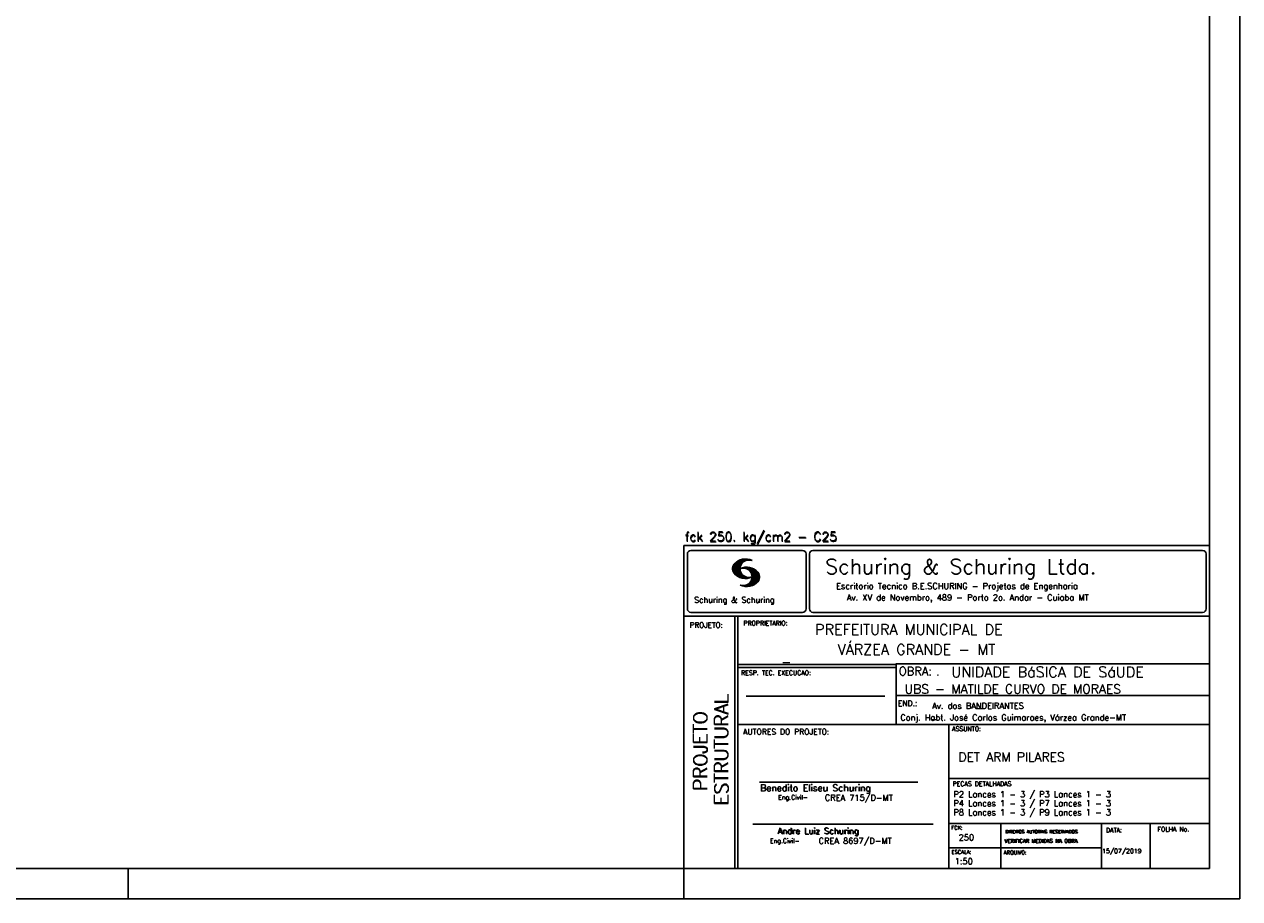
# Model space of a CAD drawing. Extents: x 0 to 84.1, y 0 to 59.4.
# Tile 5 of 7: x 43.6 to 84.1, y 0 to 29.1. Entities that reach past the tile are written whole.
import ezdxf

# ---------------------------------------------------------------- set-up
doc = ezdxf.new("R2010")
doc.units = 0
doc.layers.add('1', color=1, linetype='CONTINUOUS')
doc.layers.add('2', color=2, linetype='CONTINUOUS')
doc.styles.get("Standard").update_dxf_attribs({"font": 'ROMANS.SHX'})

msp = doc.modelspace()

# ---------------------------------------------------------------- linework, layer by layer
at = {"layer": '2', "linetype": 'CONTINUOUS'}
for p, q in [((84.100006, 0), (84.100006, 59.400002)), ((65.600006, 11.755142), (83.100006, 11.755135)), ((65.600006, 1), (65.600006, 11.755142)), ((65.715988, 11.477417), (65.715988, 9.648308)), ((65.832489, 11.593918), (69.548996, 11.593918)), ((69.665497, 11.477417), (69.665497, 9.648308)), ((69.778748, 11.477417), (69.778748, 9.648308)), ((69.895248, 11.593918), (82.867508, 11.593918)), ((82.984009, 11.477417), (82.984009, 9.648308)), ((67.221771, 10.985771), (67.52832, 11.29232)), ((67.222122, 10.971992), (67.545929, 11.295792)), ((67.222168, 11.000305), (67.508011, 11.286148)), ((67.222488, 10.958214), (67.56427, 11.300003)), ((67.224365, 11.016647), (67.488403, 11.280685)), ((67.224472, 10.94606), (67.581131, 11.302727)), ((67.226578, 11.03299), (67.465408, 11.271812)), ((67.2267, 10.934158), (67.596313, 11.303772)), ((67.228943, 10.922256), (67.612335, 11.305649)), ((67.232178, 10.911354), (67.626831, 11.306015)), ((67.232437, 11.052986), (67.439468, 11.26001)), ((67.235916, 10.900948), (67.642014, 11.307053)), ((67.239258, 11.073952), (67.410522, 11.245209)), ((67.239655, 10.890556), (67.656281, 11.307182)), ((67.243561, 10.880333), (67.66925, 11.306015)), ((67.248611, 10.871239), (67.520584, 11.143219)), ((67.252747, 11.10157), (67.374313, 11.223145)), ((67.253647, 10.862129), (67.502121, 11.110611)), ((67.258682, 10.853035), (67.491592, 11.085945)), ((67.264267, 10.84449), (67.483597, 11.06382)), ((67.270782, 10.836868), (67.47966, 11.045746)), ((67.277298, 10.829247), (67.475876, 11.027817)), ((67.283813, 10.821625), (67.474167, 11.011971)), ((67.290558, 10.814232), (67.473114, 10.99678)), ((67.296936, 10.807419), (67.470306, 10.980797)), ((67.304733, 10.800133), (67.473206, 10.968597)), ((67.311829, 10.793083), (67.474121, 10.955383)), ((67.319168, 10.786293), (67.475159, 10.942276)), ((67.326828, 10.779808), (67.477615, 10.930595)), ((67.531494, 10.998619), (67.546158, 11.013283)), ((67.548691, 11.001663), (67.565323, 11.018303)), ((67.563156, 11.001991), (67.584885, 11.023735)), ((67.577606, 11.002319), (67.601898, 11.026611)), ((67.592072, 11.002647), (67.619476, 11.030045)), ((67.604584, 11.001007), (67.635239, 11.03167)), ((67.608673, 11.2313), (67.68306, 11.305702)), ((67.617233, 10.999535), (67.651505, 11.033806)), ((67.62999, 10.998154), (67.666199, 11.034363)), ((67.638062, 11.246552), (67.69574, 11.30423)), ((67.64122, 10.995239), (67.680893, 11.03492)), ((67.652435, 10.992317), (67.695602, 11.035484)), ((67.662872, 11.257233), (67.708405, 11.302757)), ((67.664337, 10.990074), (67.708984, 11.034729)), ((67.674881, 10.986488), (67.72316, 11.034767)), ((67.681976, 11.262199), (67.721237, 11.30146)), ((67.684326, 10.981789), (67.736191, 11.033653)), ((67.694321, 10.977654), (67.748459, 11.031792)), ((67.702469, 11.268562), (67.733063, 11.299149)), ((67.704605, 10.973801), (67.761597, 11.0308)), ((67.71431, 10.969368), (67.773758, 11.028824)), ((67.718491, 11.270424), (67.744904, 11.296837)), ((67.722412, 10.963333), (67.785233, 11.026146)), ((67.732498, 10.959282), (67.797607, 11.024391)), ((67.734482, 11.272285), (67.757004, 11.294807)), ((67.740387, 10.953033), (67.808838, 11.021484)), ((67.749115, 10.947632), (67.819702, 11.018219)), ((67.750473, 11.274147), (67.768555, 11.292221)), ((67.756165, 10.940536), (67.830765, 11.015137)), ((67.765198, 10.93544), (67.841873, 11.012115)), ((67.77211, 10.928207), (67.852234, 11.008339)), ((67.779831, 10.921783), (67.86261, 11.004555)), ((67.785919, 10.913734), (67.873306, 11.001122)), ((67.794006, 10.907692), (67.883316, 10.997002)), ((67.799911, 10.899467), (67.892731, 10.992279)), ((67.806625, 10.892029), (67.902451, 10.987854)), ((67.811752, 10.883018), (67.912231, 10.983505)), ((67.817657, 10.874802), (67.921875, 10.979012)), ((67.823761, 10.866768), (67.930435, 10.973442)), ((67.829498, 10.858353), (67.940002, 10.968857)), ((67.833527, 10.848244), (67.948654, 10.963379)), ((67.838394, 10.838989), (67.957047, 10.957634)), ((67.843323, 10.829773), (67.965561, 10.952019)), ((67.848358, 10.817596), (67.975677, 10.944923)), ((67.852341, 10.806755), (67.985031, 10.939453)), ((67.856201, 10.794724), (67.99379, 10.932312)), ((67.859863, 10.781189), (68.003067, 10.924393)), ((67.334488, 10.773323), (67.480087, 10.918922)), ((67.342133, 10.766846), (67.482544, 10.907249)), ((67.350098, 10.760674), (67.485901, 10.896469)), ((67.358337, 10.754768), (67.489655, 10.886078)), ((67.366577, 10.748863), (67.493408, 10.875694)), ((67.374802, 10.742966), (67.497208, 10.865356)), ((67.383392, 10.737427), (67.502075, 10.856102)), ((67.392227, 10.732109), (67.506958, 10.84684)), ((67.401062, 10.726807), (67.511841, 10.837578)), ((67.409882, 10.721497), (67.516922, 10.828537)), ((67.419189, 10.71666), (67.522842, 10.820305)), ((67.428635, 10.711967), (67.528748, 10.812088)), ((67.43808, 10.707275), (67.534668, 10.803864)), ((67.44754, 10.702599), (67.540802, 10.79586)), ((67.457642, 10.698563), (67.547699, 10.78862)), ((67.467743, 10.694519), (67.554611, 10.781387)), ((67.477829, 10.690483), (67.561508, 10.774155)), ((67.488205, 10.686714), (67.568588, 10.767105)), ((67.499008, 10.683372), (67.576477, 10.760849)), ((67.509796, 10.680031), (67.584366, 10.754601)), ((67.520599, 10.676697), (67.592255, 10.74836)), ((67.532074, 10.674026), (67.600327, 10.742287)), ((67.543625, 10.671448), (67.609238, 10.737053)), ((67.555176, 10.668869), (67.618134, 10.731819)), ((67.5672, 10.666748), (67.627045, 10.726585)), ((67.579605, 10.665009), (67.636261, 10.721664)), ((67.591995, 10.663277), (67.646255, 10.717522)), ((67.604782, 10.661919), (67.65625, 10.713379)), ((67.618134, 10.66114), (67.666229, 10.709244)), ((67.6315, 10.660355), (67.67691, 10.705772)), ((67.645309, 10.660042), (67.688126, 10.70285)), ((67.65976, 10.660355), (67.699341, 10.699936)), ((67.671295, 10.38913), (68.095734, 10.813568)), ((67.67421, 10.660667), (67.710678, 10.697136)), ((67.685135, 10.388832), (68.100952, 10.804665)), ((67.690598, 10.661674), (67.723846, 10.694931)), ((67.698959, 10.388527), (68.104996, 10.794571)), ((67.70816, 10.663521), (67.737625, 10.692986)), ((67.713776, 10.389206), (68.107529, 10.782967)), ((67.725296, 10.665939), (67.750778, 10.691422)), ((67.728806, 10.390091), (68.110825, 10.77211)), ((67.741867, 10.668861), (67.765747, 10.692741)), ((67.744095, 10.391251), (68.114105, 10.761261)), ((67.760269, 10.672806), (67.780136, 10.69268)), ((67.760544, 10.393555), (68.11557, 10.748596)), ((67.776978, 10.395859), (68.117249, 10.736137)), ((67.780106, 10.677895), (67.794464, 10.692261)), ((67.794464, 10.692261), (67.796539, 10.694336)), ((67.794861, 10.399597), (68.118942, 10.723679)), ((67.798126, 10.683296), (67.810562, 10.69574)), ((67.813049, 10.403664), (68.118515, 10.709122)), ((67.817169, 10.689835), (67.825378, 10.698044)), ((67.822357, 10.554344), (68.091095, 10.823074)), ((67.832825, 10.409302), (68.118134, 10.694611)), ((67.833084, 10.695976), (67.839569, 10.702461)), ((67.840729, 10.586838), (68.086777, 10.832893)), ((67.848709, 10.608963), (68.081818, 10.842072)), ((67.853302, 10.415634), (68.117767, 10.680092)), ((67.856934, 10.63131), (68.075089, 10.849472)), ((67.860703, 10.649239), (68.070358, 10.858894)), ((67.862656, 10.768639), (68.011749, 10.91774)), ((67.865173, 10.667847), (68.063507, 10.866165)), ((67.865234, 10.753647), (68.02092, 10.90934)), ((67.866241, 10.683037), (68.057556, 10.874352)), ((67.866318, 10.73967), (68.029205, 10.90255)), ((67.867294, 10.698235), (68.049774, 10.880722)), ((67.867905, 10.725861), (68.036682, 10.894646)), ((67.868118, 10.711845), (68.043793, 10.887527)), ((67.876404, 10.424599), (68.113495, 10.66169)), ((67.901276, 10.435333), (68.110229, 10.644287)), ((67.929581, 10.449501), (68.101624, 10.621544)), ((67.966125, 10.471909), (68.08902, 10.594803)), ((68.045029, 10.536674), (68.057724, 10.54937)), ((67.550323, 10.409546), (67.562592, 10.421799)), ((67.561462, 10.40654), (67.576416, 10.421486)), ((67.572601, 10.403542), (67.590225, 10.421173)), ((67.583755, 10.400551), (67.606155, 10.422958)), ((67.595673, 10.398346), (67.622162, 10.424828)), ((67.607605, 10.396141), (67.639587, 10.428116)), ((67.619553, 10.393929), (67.658707, 10.43309)), ((67.632141, 10.392387), (67.679932, 10.440178)), ((67.644958, 10.391075), (67.704071, 10.450188)), ((67.657776, 10.389755), (67.737152, 10.469131)), ((65.600006, 9.399994), (83.100006, 9.399994)), ((65.832489, 9.531807), (69.548996, 9.531807)), ((67.300385, 5.799995), (67.300385, 9.399994)), ((67.400391, 5.799995), (67.400391, 9.399994)), ((69.895248, 9.531807), (82.867508, 9.531807)), ((83.100006, 9.399994), (83.100006, 1)), ((72.668579, 7.799995), (67.400391, 7.799995)), ((72.668579, 7.699995), (67.400391, 7.699995)), ((83.100006, 7.814748), (72.656072, 7.814748)), ((72.668579, 6.816429), (72.668579, 7.814748)), ((67.670311, 6.739054), (72.288887, 6.739054)), ((72.668579, 6.816429), (72.668579, 5.799995)), ((72.668579, 6.7647), (83.100006, 6.764707)), ((67.300385, 1), (67.300385, 5.799995)), ((67.400391, 1), (67.400391, 5.799995)), ((67.400391, 5.799995), (83.100006, 5.799995)), ((74.420959, 4.799995), (74.420959, 5.799995)), ((74.420959, 1), (74.420959, 4.799995)), ((68.11142, 3.880456), (73.389854, 3.880456)), ((74.420958, 4.005768), (83.100005, 4.005775)), ((67.897606, 2.480272), (73.894493, 2.480272)), ((74.420959, 2.505768), (83.100006, 2.505775)), ((76.14679, 1), (76.14679, 2.505775)), ((79.496475, 1), (79.496475, 2.505775)), ((81.120974, 1), (81.120974, 2.505774)), ((74.420959, 1.691734), (79.496475, 1.691742)), ((47.100006, 0), (47.100006, 1)), ((65.600006, 0), (65.600006, 1)), ((83.100006, 1), (65.600006, 1)), ((0, 0), (84.100006, 0))]:
    msp.add_line(p, q, dxfattribs=at)
msp.add_lwpolyline([(83.100006, 1), (2.5, 1), (2.5, 58.400002), (83.100006, 58.400002), (83.100006, 1)], dxfattribs=at)
for centre, radius, start, end in [((65.832489, 11.477417), 0.116502, 90, 180), ((69.548996, 11.477417), 0.116502, 0, 90), ((69.895248, 11.477417), 0.116502, 90, 180), ((82.867508, 11.477417), 0.116502, 0, 90), ((67.465149, 10.982269), 0.243989, 140.229431, 231.895096), ((67.648087, 10.815277), 0.491555, 63.393265, 138.909058), ((67.763229, 10.98333), 0.291044, 68.851509, 291.148499), ((67.692337, 10.543831), 0.491555, 41.090942, 116.606735), ((67.577194, 10.711891), 0.291044, 248.851501, 111.148491), ((67.648087, 11.15139), 0.491555, 218.229782, 296.60672), ((67.692337, 10.879951), 0.491555, 243.393265, 321.770233), ((67.875275, 10.710823), 0.243989, 308.104889, 39.770576), ((65.832489, 9.648308), 0.116502, 180, 270), ((69.548996, 9.648308), 0.116502, 270, 0), ((69.895248, 9.648308), 0.116502, 180, 270), ((82.867508, 9.648308), 0.116502, 270, 0)]:
    msp.add_arc(centre, radius, start, end, dxfattribs=at)

# ---------------------------------------------------------------- texts
at = {"layer": '1', "linetype": 'CONTINUOUS'}
for s, height, p in [('PREFEITURA MUNICIPAL DE', 0.35, (69.967754, 8.785075)), ('VÁRZEA GRANDE - MT', 0.35, (70.716987, 8.118506)), ('_', 0.35, (68.88924, 7.899706)), ('UNIDADE BáSICA DE SáUDE', 0.35, (74.501919, 7.371094)), ('.', 0.3, (73.984333, 7.423969)), ('UBS - MATILDE CURVO DE MORAES', 0.3, (72.946369, 6.831837)), ('Av. dos BANDEIRANTES', 0.2, (73.86333, 6.322955)), ('Conj. Habt. José Carlos Guimaraes, Várzea Grande-MT', 0.2, (72.803273, 5.930193)), ('_', 0.35, (75.330094, 6.362007)), ('_', 0.2, (73.86333, 5.982955)), ('DET ARM PILARES', 0.3, (74.737424, 4.567268)), ('P2 Lances 1 - 3 / P3 Lances 1 - 3', 0.2, (74.571808, 3.37457)), ('P4 Lances 1 - 3 / P7 Lances 1 - 3', 0.2, (74.571808, 3.07457)), ('P8 Lances 1 - 3 / P9 Lances 1 - 3', 0.2, (74.571808, 2.77457)), ('250', 0.2, (74.745692, 1.940266)), ('15/07/2019', 0.15, (79.520414, 1.512631))]:
    msp.add_text(s, height=height, dxfattribs=at).set_placement(p)
at = {"layer": '2', "linetype": 'CONTINUOUS'}
for s, height, p in [('fck 250. kg/cm2 - C25', 0.3, (65.628578, 11.907463)), ('fck 250. kg/cm2 - C25', 0.3, (65.641754, 11.880586)), ('Schuring & Schuring Ltda.', 0.5, (70.306839, 10.806786)), ('Escritorio Tecnico B.E.SCHURING - Projetos de Engenharia', 0.2, (70.664673, 10.308487)), ('Av. XV de Novembro, 489 - Porto 2o. Andar - Cuiaba MT', 0.2, (71.023193, 9.925888)), ('Schuring & Schuring', 0.19, (65.944336, 9.851486)), ('PROJETO:', 0.175, (65.793152, 9.02159)), ('PROPRIETARIO:', 0.15, (67.584534, 9.097366)), ('OBRA:', 0.278755, (72.755102, 7.434759)), ('RESP. TEC. EXECUCAO:', 0.15, (67.506004, 7.444514)), ('END.:', 0.185837, (72.717902, 6.410233)), ('ASSUNTO:', 0.15, (74.525462, 5.581304)), ('AUTORES DO PROJETO:', 0.185837, (67.572014, 5.463953)), ('Benedito Eliseu Schuring', 0.22, (68.138321, 3.577287)), ('Benedito Eliseu Schuring', 0.22, (68.149795, 3.577287)), ('PECAS DETALHADAS', 0.15, (74.54287, 3.751117)), ('Eng.Civil-', 0.15, (68.737209, 3.298847)), ('CREA 715/D-MT', 0.2, (70.290742, 3.262761)), ('Andre Luiz Schuring', 0.2, (68.716738, 2.158081)), ('Andre Luiz Schuring', 0.2, (68.734296, 2.149201)), ('CREA 8697/D-MT', 0.2, (70.08334, 1.825346)), ('FCK:', 0.125, (74.500763, 2.299423)), ('DIREITOS AUTORAIS RESERVADOS', 0.11, (76.294724, 2.176125)), ('DIREITOS AUTORAIS RESERVADOS', 0.11, (76.303696, 2.176125)), ('DATA:', 0.15, (79.648044, 2.2071)), ('FOLHA No.', 0.15, (81.365514, 2.23814)), ('Eng.Civil-', 0.15, (68.462773, 1.853248)), ('VERIFICAR MEDIDAS NA OBRA', 0.125, (76.271484, 1.861862)), ('VERIFICAR MEDIDAS NA OBRA', 0.125, (76.280457, 1.861862)), ('ESCALA:', 0.125, (74.507034, 1.490738)), ('1:50', 0.2, (74.617035, 1.144112)), ('ARQUIVO:', 0.125, (76.249054, 1.475601))]:
    msp.add_text(s, height=height, dxfattribs=at).set_placement(p)
for s, p in [('ESTRUTURAL', (67.07373, 3.12536)), ('ESTRUTURAL', (67.07373, 3.094507)), ('PROJETO', (66.369095, 3.606125)), ('PROJETO', (66.369095, 3.575272))]:
    msp.add_text(s, height=0.45, rotation=90, dxfattribs=at).set_placement(p)

doc.saveas('drawing.dxf')
